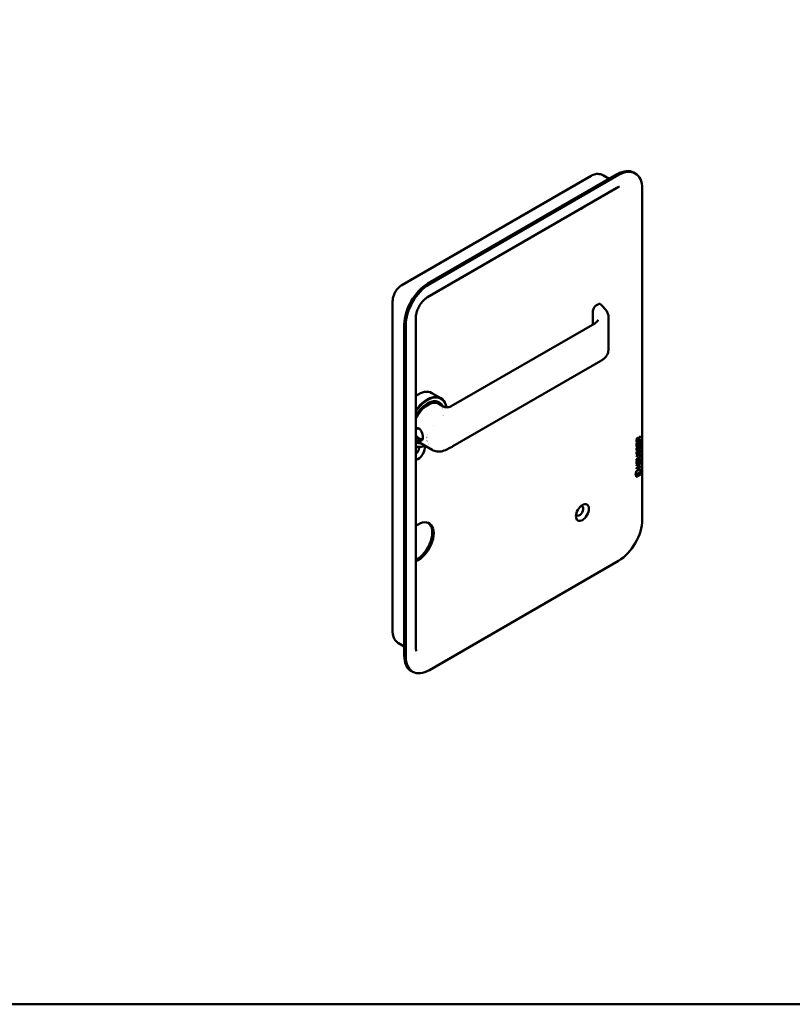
# Model space of a CAD drawing. Header units: millimetres. Extents: x 20 to 833, y 20 to 574.
# Tile 2 of 4: x 280 to 437, y 20 to 220. Entities that reach past the tile are written whole.
import ezdxf

# ---------------------------------------------------------------- set-up
doc = ezdxf.new("R2010")
doc.units = ezdxf.units.MM
doc.header["$LTSCALE"] = 2
doc.layers.add('Sichtbare Kanten(DIN)', color=7, linetype='Continuous', lineweight=50)
doc.layers.add('Skizziergeometrie(DIN)', color=7, linetype='Continuous', lineweight=50)

# ---------------------------------------------------------------- blocks, each defined once
blk = doc.blocks.new('Ränder Standardrahmen')
at = {"layer": 'Skizziergeometrie(DIN)', "flags": 128}
blk.add_lwpolyline([(10, 10), (10, 287), (410, 287), (410, 10), (10, 10)], dxfattribs=at)

msp = doc.modelspace()

# ---------------------------------------------------------------- linework, layer by layer
at = {"layer": 'Sichtbare Kanten(DIN)'}
for p, q in [((357.6592, 166.1447), (396.1258, 188.3534)), ((401.4099, 188.6725), (362.9433, 166.4638)), ((401.6927, 188.5092), (363.2261, 166.3005)), ((398.6258, 188.4228), (399.8016, 187.744)), ((405.0927, 188.846), (404.8099, 189.0093)), ((362.8533, 163.6802), (401.3199, 185.889)), ((406.5011, 118.4538), (406.5011, 185.7332)), ((355.7693, 95.5919), (355.7693, 162.8713)), ((397.6028, 162.2782), (397.2354, 162.0661)), ((396.4542, 160.7291), (396.4542, 158.1297)), ((358.135, 158.1356), (358.135, 90.8563)), ((360.5006, 92.3259), (360.5006, 159.6053)), ((367.671, 141.5117), (396.8501, 158.3583)), ((399.6198, 159.6926), (399.6198, 152.9061)), ((358.4178, 157.9723), (358.4178, 90.693)), ((367.993, 133.3858), (398.1158, 150.7772)), ((363.7634, 144.2059), (365.5736, 143.1608)), ((365.017, 142.3274), (365.1867, 142.2294)), ((365.1433, 142.0236), (366.051, 141.4995)), ((363.9899, 137.6088), (363.99, 137.6088)), ((360.5006, 134.3117), (360.5867, 134.262)), ((360.7433, 134.4025), (363.7682, 132.6561)), ((406.1256, 134.674), (405.3171, 134.208)), ((405.3171, 134.208), (405.3177, 134.6373)), ((406.0832, 134.6985), (405.3172, 134.2569)), ((405.3738, 134.7043), (405.3736, 134.4141)), ((405.4161, 134.3896), (405.3736, 134.4141)), ((405.4163, 134.6798), (405.4161, 134.3896)), ((405.4161, 134.3896), (405.7039, 134.5555)), ((405.6611, 134.9753), (405.6186, 134.9998)), ((405.6681, 133.6417), (405.6685, 134.1145)), ((405.6685, 134.1145), (405.767, 134.1713)), ((405.7039, 134.5555), (405.7041, 134.8457)), ((405.7245, 134.1468), (405.7243, 133.723)), ((405.788, 135.012), (405.7456, 135.0365)), ((405.7605, 134.9149), (405.7604, 134.637)), ((405.8028, 134.6125), (405.7604, 134.637)), ((406.0836, 135.348), (405.7605, 134.9149)), ((405.803, 134.8904), (405.7605, 134.9149)), ((405.767, 134.1713), (405.7667, 133.6986)), ((405.788, 135.012), (406.1261, 135.4653)), ((405.803, 134.8904), (405.8028, 134.6125)), ((405.8028, 134.6125), (406.1257, 134.7986)), ((406.126, 135.3235), (405.803, 134.8904)), ((406.0265, 133.8483), (406.0269, 134.3865)), ((406.0269, 134.3865), (406.1254, 134.4433)), ((406.083, 134.4188), (406.0826, 133.8064)), ((406.0832, 134.7742), (406.0832, 134.6985)), ((406.1256, 134.674), (406.0832, 134.6985)), ((406.0836, 135.4083), (406.0836, 135.348)), ((406.126, 135.3235), (406.0836, 135.348)), ((406.1254, 134.4433), (406.125, 133.7819)), ((406.1257, 134.7986), (406.1256, 134.674)), ((406.1261, 135.4653), (406.126, 135.3235)), ((405.3165, 133.3159), (405.3169, 133.9707)), ((406.0826, 133.8064), (405.3165, 133.3649)), ((406.125, 133.7819), (405.3165, 133.3159)), ((405.3169, 133.9707), (405.4155, 134.0275)), ((405.3645, 132.2592), (405.4603, 132.2817)), ((405.365, 133.0912), (405.4608, 133.1137)), ((405.373, 134.0031), (405.3727, 133.5204)), ((405.4151, 133.4959), (405.3727, 133.5204)), ((405.3782, 132.7129), (405.3802, 132.7084)), ((405.4481, 132.6541), (405.4057, 132.6786)), ((405.4155, 134.0275), (405.4151, 133.4959)), ((405.4151, 133.4959), (405.6681, 133.6417)), ((405.4206, 132.6884), (405.4226, 132.6839)), ((405.614, 132.7681), (405.6171, 132.7754)), ((405.7636, 132.1484), (405.7211, 132.1729)), ((405.7641, 132.9804), (405.7217, 133.0049)), ((405.7667, 133.6986), (405.7243, 133.723)), ((405.7773, 132.2213), (405.7349, 132.2458)), ((405.7779, 133.0533), (405.7355, 133.0778)), ((405.7667, 133.6986), (406.0265, 133.8483)), ((405.8299, 132.3904), (405.7875, 132.4149)), ((405.8305, 133.2225), (405.7881, 133.2469)), ((405.8675, 132.4996), (405.8642, 132.4977)), ((405.8681, 133.3317), (405.8648, 133.3297)), ((405.9099, 132.4751), (405.8675, 132.4996)), ((405.9105, 133.3072), (405.8681, 133.3317)), ((405.9099, 132.4751), (405.9066, 132.4732)), ((405.9105, 133.3072), (405.9072, 133.3052)), ((405.9895, 132.4822), (405.9471, 132.5067)), ((405.9901, 133.3143), (405.9477, 133.3388)), ((406.0685, 132.0214), (406.0261, 132.0459)), ((406.0691, 132.8535), (406.0267, 132.878)), ((406.125, 133.7819), (406.0826, 133.8064)), ((405.314, 129.8076), (405.3145, 130.4624)), ((406.1226, 130.2736), (405.314, 129.8076)), ((406.0801, 130.2981), (405.3141, 129.8565)), ((405.3145, 130.4624), (405.413, 130.5192)), ((405.7377, 130.9418), (405.3146, 130.698)), ((405.7801, 130.9173), (405.3146, 130.649)), ((405.3146, 130.649), (405.3147, 130.7722)), ((405.3147, 130.7722), (405.787, 131.0444)), ((405.7873, 131.5534), (405.315, 131.2812)), ((405.315, 131.2812), (405.3151, 131.4043)), ((405.3151, 131.4043), (405.7806, 131.6727)), ((405.7449, 131.5779), (405.3151, 131.3301)), ((405.3706, 130.4947), (405.3703, 130.0121)), ((405.3776, 131.8808), (405.3796, 131.8764)), ((405.4475, 131.8221), (405.4051, 131.8466)), ((405.413, 130.5192), (405.4127, 129.9876)), ((405.4127, 129.9876), (405.6657, 130.1335)), ((405.42, 131.8564), (405.4221, 131.8519)), ((405.6134, 131.9361), (405.6165, 131.9434)), ((405.6657, 130.1335), (405.666, 130.6062)), ((405.666, 130.6062), (405.7646, 130.663)), ((405.7221, 130.6385), (405.7218, 130.2148)), ((405.7643, 130.1903), (405.7218, 130.2148)), ((405.7646, 130.663), (405.7643, 130.1903)), ((405.7643, 130.1903), (406.0241, 130.34)), ((405.9815, 131.5935), (405.9391, 131.618)), ((406.0241, 130.34), (406.0245, 130.8782)), ((406.0245, 130.8782), (406.123, 130.935)), ((406.0362, 131.4407), (406.0362, 131.4438)), ((406.0805, 130.9105), (406.0801, 130.2981)), ((406.1226, 130.2736), (406.0801, 130.2981)), ((406.123, 130.935), (406.1226, 130.2736)), ((405.1628, 127.5378), (405.2926, 128.3093)), ((406.2701, 128.1761), (405.1628, 127.5378)), ((406.2277, 128.2006), (405.1719, 127.592)), ((405.2926, 128.3093), (406.1429, 128.7995)), ((406.0791, 129.2834), (405.313, 128.8418)), ((406.1215, 129.2589), (405.313, 128.7928)), ((405.313, 128.7928), (405.3131, 128.916)), ((405.3131, 128.916), (405.6646, 129.1187)), ((405.6226, 129.6521), (405.3134, 129.4739)), ((405.665, 129.6276), (405.3134, 129.4249)), ((405.3134, 129.4249), (405.3135, 129.5481)), ((405.3135, 129.5481), (406.122, 130.0142)), ((405.4127, 129.9876), (405.3703, 130.0121)), ((405.665, 129.6276), (405.6226, 129.6521)), ((405.6646, 129.1187), (405.665, 129.6276)), ((405.7234, 129.7102), (405.723, 129.2013)), ((405.7654, 129.1768), (405.723, 129.2013)), ((406.0795, 129.9155), (405.7234, 129.7102)), ((405.7658, 129.6857), (405.7234, 129.7102)), ((405.7658, 129.6857), (405.7654, 129.1768)), ((405.7654, 129.1768), (406.1216, 129.3821)), ((406.1219, 129.891), (405.7658, 129.6857)), ((406.0791, 129.3576), (406.0791, 129.2834)), ((406.1215, 129.2589), (406.0791, 129.2834)), ((406.0796, 129.9897), (406.0795, 129.9155)), ((406.1219, 129.891), (406.0795, 129.9155)), ((406.1094, 128.7802), (406.2277, 128.2006)), ((406.1216, 129.3821), (406.1215, 129.2589)), ((406.122, 130.0142), (406.1219, 129.891)), ((406.1429, 128.7995), (406.2701, 128.1761)), ((406.2701, 128.1761), (406.2277, 128.2006)), ((406.1401, 127.635), (405.2924, 127.1464)), ((405.2924, 127.1464), (405.2927, 127.5195)), ((406.0977, 127.6595), (405.2925, 127.1953)), ((405.2927, 127.5195), (406.1404, 128.0081)), ((406.0979, 127.9836), (406.0977, 127.6595)), ((406.1401, 127.635), (406.0977, 127.6595)), ((406.1404, 128.0081), (406.1401, 127.635)), ((363.2261, 87.9169), (401.6927, 110.1256)), ((356.9592, 93.3922), (358.135, 92.7134)), ((359.8261, 87.5801), (359.5433, 87.7434))]:
    msp.add_line(p, q, dxfattribs=at)
for centre, major_axis, ratio, start_param, end_param in [((401.4099, 183.1204), (3.4, 5.889), 0.57735027, 0, 0.78539816), ((401.6927, 182.9571), (3.4, 5.889), 0.57735027, 5.49778714, 7.06858347), ((394.3388, 183.2837), (0.93, 1.6108), 0.57735027, 3.57441467, 4.27956696), ((362.9433, 160.9117), (-3.4, -5.889), 0.57735027, 3.92699082, 5.49778714), ((363.2261, 160.7484), (-3.4, -5.889), 0.57735027, 3.92699082, 5.49778714), ((397.7028, 161.8741), (0.0534, 0.4381), 0.71153116, 0.49026243, 0.49139968), ((398.0158, 150.9504), (0.1, -0.1732), 0.57735027, 0, 0.00002735), ((360.9634, 139.3562), (2.8, 4.8497), 0.57735027, 0, 0.90252572), ((362.7736, 138.311), (2.8, 4.8497), 0.57735027, 5.65896345, 7.67996928), ((362.8301, 138.2784), (2.76, 4.7805), 0.57735027, 5.67783472, 7.70810852), ((362.8301, 138.2784), (2.34, 4.053), 0.57735027, 5.93552067, 7.84950599), ((362.8867, 138.2457), (2.3, 3.9837), 0.57735027, 5.98722239, 7.89214157), ((362.9433, 138.2131), (2.26, 3.9144), 0.57735027, 6.05224383, 7.93846298), ((362.9433, 138.2131), (2.2, 3.8105), 0.57735027, 0, 1.68824677), ((362.8019, 138.2947), (2.32, 4.0184), 0.57735027, 6.02743276, 7.06428236), ((362.717, 138.3437), (2.3, 3.9837), 0.57735027, 0, 0.22005243), ((362.6604, 138.3764), (2.32, 4.0184), 0.57735027, 6.14598189, 6.25270185), ((362.6604, 138.3764), (-2.32, -4.0184), 0.57735027, 2.51998394, 2.52002779), ((362.9397, 138.2096), (-2.2027, -3.8151), 0.57735027, 2.67443296, 2.67443459), ((362.9433, 138.2131), (-2.26, -3.9144), 0.57735027, 2.73624528, 2.73629453), ((362.8867, 138.2457), (2.3, 3.9837), 0.57735027, 5.86791658, 5.86793866), ((362.8284, 138.2773), (-2.7612, -4.7825), 0.57735027, 2.42464333, 2.42464613), ((362.7741, 138.3114), (2.7996, 4.849), 0.57735027, 5.55114172, 5.55114457), ((362.6604, 138.3764), (-2.32, -4.0184), 0.57735027, 2.17181519, 2.17191119), ((362.9433, 138.2131), (-2.2, -3.8105), 0.57735027, 2.25299989, 2.25306142), ((362.9433, 138.2131), (-2.26, -3.9144), 0.57735027, 2.2548076, 2.25484673), ((362.9433, 138.2131), (-2.2, -3.8105), 0.57735027, 6.16573486, 6.28318531), ((362.9433, 138.2131), (-2.26, -3.9144), 0.57735027, 6.19870396, 6.51412679), ((362.8867, 138.2457), (-2.3, -3.9837), 0.57735027, 6.24502537, 6.57914823), ((362.6604, 138.3764), (-2.32, -4.0184), 0.57735027, 0.06686761, 0.13720341), ((362.8019, 138.2947), (-2.32, -4.0184), 0.57735027, 0.0080627, 0.25575254), ((362.8301, 138.2784), (-2.34, -4.053), 0.57735027, 0.00447564, 0.34766464), ((362.6604, 138.3764), (1.95, 3.3775), 0.57735027, 3.63811609, 3.63812999), ((362.6604, 138.3764), (-2.26, -3.9144), 0.57735027, 0.75728155, 0.75739523), ((362.6604, 138.3764), (-2.32, -4.0184), 0.57735027, 0.76042909, 0.76048892), ((362.6604, 138.3764), (1.95, 3.3775), 0.57735027, 3.89737199, 3.8975282), ((362.6039, 138.409), (-1.91, -3.3082), 0.57735027, 0.78213005, 0.7822266), ((362.9433, 138.2131), (-2.2, -3.8105), 0.57735027, 0.73958133, 0.73958912), ((362.9433, 138.2131), (-2.26, -3.9144), 0.57735027, 0.74413823, 0.74416779), ((362.8867, 138.2457), (2.3, 3.9837), 0.57735027, 3.90393093, 3.90396033), ((362.8301, 138.2784), (2.34, 4.053), 0.57735027, 3.9214565, 3.92148551), ((362.6604, 138.3764), (1.95, 3.3775), 0.57735027, 3.98697838, 3.98702726), ((362.8019, 136.825), (0.6, -1.0392), 0.57735027, 5.65985993, 5.6599947), ((405.7072, 134.6444), (0.1752, -0.3461), 0.81944432, 3.18575785, 4.1585023), ((405.7496, 134.6199), (0.1752, -0.3461), 0.81944432, 3.18575785, 4.1585023), ((405.3556, 134.3661), (0.3679, 0.7317), 0.34928993, 5.94054402, 6.77135156), ((405.3132, 134.3905), (0.3679, 0.7317), 0.34928993, 5.94054402, 6.17740255), ((362.8301, 138.2784), (-2.76, -4.7805), 0.57735027, 0.14587311, 0.64831659), ((362.7736, 138.311), (-2.8, -4.8497), 0.57735027, 0.17401236, 0.66694634), ((360.9634, 132.3343), (0.93, 1.6108), 0.57735027, 3.56745866, 5.7658781), ((360.3977, 132.6609), (0.53, 0.918), 0.57735027, 4.0647701, 5.62854311), ((362.8301, 138.2784), (-2.76, -4.7805), 0.57735027, 0.82087799, 0.82089331), ((405.7362, 133.9355), (-0.3269, -1.2563), 0.15317056, 6.02661522, 6.0875746), ((405.589, 133.0939), (-0.178, -0.4179), 0.32575753, 6.00257124, 6.24364378), ((405.7787, 133.911), (-0.3269, -1.2563), 0.15317056, 6.02661522, 6.0875746), ((405.6314, 133.0694), (-0.178, -0.4179), 0.32575753, 6.00257124, 6.46286495), ((405.5975, 132.7666), (-0.0284, -0.0613), 0.21404106, 1.3865777, 1.69465584), ((405.6813, 131.8419), (-0.2578, -0.6687), 0.28037363, 3.09764348, 3.45980228), ((405.6815, 132.673), (-0.2582, -0.6696), 0.28015914, 3.09767176, 3.45956302), ((405.7237, 131.8174), (-0.2578, -0.6687), 0.28037363, 2.93810949, 3.45980228), ((405.7239, 132.6485), (-0.2582, -0.6696), 0.28015914, 2.93817523, 3.45956302), ((405.7599, 133.1981), (-0.3517, -1.3504), 0.14660403, 6.03699923, 6.0961402), ((405.5906, 132.266), (-0.1803, -0.422), 0.324198, 6.0043675, 6.24415413), ((405.8024, 133.1736), (-0.3517, -1.3504), 0.14660403, 6.03699923, 6.0961402), ((405.633, 132.2415), (-0.1803, -0.422), 0.324198, 6.0043675, 6.46219881), ((405.5969, 131.9345), (-0.0284, -0.0613), 0.21404106, 1.3865777, 1.69465584), ((404.6585, 131.8479), (1.3877, -0.5679), 0.64278833, 5.82081713, 6.53915648), ((404.7009, 131.8235), (1.3877, -0.5679), 0.64278833, 5.82081713, 6.53915648), ((404.6998, 129.5222), (1.3548, 2.199), 0.21647377, 5.94557321, 6.66403713), ((399.4083, 134.0928), (6.5946, -2.8214), 0.23536308, 6.10842287, 6.38335587), ((404.6574, 129.5467), (1.3548, 2.199), 0.21647377, 5.94557321, 6.24556595), ((393.7731, 120.2501), (-0.53, -0.918), 0.57735027, 5.82728145, 9.88068182), ((360.9634, 113.8815), (2.23, 3.8625), 0.57735027, 3.77972919, 7.2158451), ((401.6927, 115.6778), (3.4, 5.889), 0.57735027, 3.92699082, 5.49778714), ((360.6805, 114.0448), (2.23, 3.8625), 0.57735027, 3.86991598, 6.21972507), ((362.9433, 93.6323), (-3.4, -5.889), 0.57735027, 5.49778714, 6.28318531), ((363.2261, 93.469), (-3.4, -5.889), 0.57735027, 5.49778714, 7.06858347)]:
    msp.add_ellipse(centre, major_axis=major_axis, ratio=ratio, start_param=start_param, end_param=end_param, dxfattribs=at)
msp.add_ellipse((394.3388, 119.9235), major_axis=(0.93, 1.6108), ratio=0.57735027, dxfattribs=at)
for points, knots in [([(396.1258, 188.3534), (396.2483, 188.4242), (396.3792, 188.4888), (396.6612, 188.6), (396.8125, 188.6467), (397.1377, 188.7125), (397.3118, 188.7314), (397.6783, 188.7274), (397.8707, 188.704), (398.2557, 188.6033), (398.4478, 188.5256), (398.6258, 188.4228)], [4.71238898, 4.71238898, 4.71238898, 4.71238898, 4.869468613, 4.869468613, 5.026548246, 5.026548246, 5.183627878, 5.183627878, 5.340707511, 5.340707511, 5.497787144, 5.497787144, 5.497787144, 5.497787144]), ([(401.3199, 185.889), (401.4196, 185.9465), (401.5109, 185.99), (401.6677, 186.0518), (401.7331, 186.0701), (401.8304, 186.0898), (401.8621, 186.0913), (401.8838, 186.091), (401.887, 186.0906), (401.887, 186.0906)], [4.71238898, 4.71238898, 4.71238898, 4.71238898, 4.869468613, 4.869468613, 5.026548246, 5.026548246, 5.183627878, 5.183627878, 5.257990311, 5.257990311, 5.257990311, 5.257990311]), ([(355.7693, 162.8713), (355.7693, 163.1542), (355.8065, 163.421), (355.93, 163.9309), (356.0167, 164.1741), (356.2313, 164.6391), (356.3592, 164.8607), (356.6546, 165.279), (356.8219, 165.4757), (357.2018, 165.8376), (357.4142, 166.0033), (357.6592, 166.1447)], [3.14159265, 3.14159265, 3.14159265, 3.14159265, 3.45575192, 3.45575192, 3.76991118, 3.76991118, 4.08407045, 4.08407045, 4.39822972, 4.39822972, 4.71238898, 4.71238898, 4.71238898, 4.71238898]), ([(360.5006, 159.6053), (360.5006, 159.7757), (360.5184, 159.9772), (360.6018, 160.4316), (360.6703, 160.6867), (360.862, 161.222), (360.9877, 161.5026), (361.2859, 162.0509), (361.4593, 162.3181), (361.8292, 162.8016), (362.0254, 163.0183), (362.4065, 163.3746), (362.5915, 163.517), (362.7911, 163.6434), (362.8226, 163.6625), (362.8533, 163.6802)], [3.14159265, 3.14159265, 3.14159265, 3.14159265, 3.3743042, 3.3743042, 3.62228501, 3.62228501, 3.88278023, 3.88278023, 4.14878128, 4.14878128, 4.41191837, 4.41191837, 4.66393767, 4.66393767, 4.71238898, 4.71238898, 4.71238898, 4.71238898]), ([(396.4542, 160.7307), (396.4542, 160.8497), (396.4741, 160.9735), (396.5442, 161.2177), (396.5956, 161.3411), (396.7234, 161.5728), (396.802, 161.6834), (396.9717, 161.8716), (397.0636, 161.953), (397.1853, 162.0356), (397.2109, 162.0517), (397.2368, 162.0667)], [0, 0, 0, 0, 0.097862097, 0.097862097, 0.196760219, 0.196760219, 0.296323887, 0.296323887, 0.391467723, 0.391467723, 0.416283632, 0.416283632, 0.416283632, 0.416283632]), ([(397.6162, 162.2855), (397.6565, 162.3067), (397.7005, 162.3224), (397.7891, 162.3338), (397.8343, 162.3303), (397.8923, 162.3133), (397.9079, 162.3074), (397.923, 162.3001)], [0.0038017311, 0.0038017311, 0.0038017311, 0.0038017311, 0.0388814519, 0.0388814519, 0.0725192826, 0.0725192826, 0.0851722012, 0.0851722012, 0.0851722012, 0.0851722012]), ([(397.9443, 162.2922), (397.9497, 162.2891), (397.9551, 162.2858), (397.9658, 162.2789), (397.9711, 162.2753), (397.9816, 162.2677), (397.9868, 162.2637), (397.9971, 162.2553), (398.0022, 162.2509), (398.0122, 162.2417), (398.0172, 162.2369), (398.022, 162.2319)], [0, 0, 0, 0, 0.055850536, 0.055850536, 0.111701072, 0.111701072, 0.167551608, 0.167551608, 0.223402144, 0.223402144, 0.27925268, 0.27925268, 0.27925268, 0.27925268]), ([(398.0215, 162.2322), (398.3742, 161.8649), (398.7439, 161.5161), (399.2488, 160.9254), (399.382, 160.7121), (399.571, 160.2581), (399.6216, 160.0126), (399.6216, 159.7703)], [0, 0, 0, 0, 0.54558415, 0.54558415, 0.82229289, 0.82229289, 1.11537326, 1.11537326, 1.11537326, 1.11537326]), ([(396.8674, 158.3678), (397.0418, 158.4706), (397.182, 158.582), (397.3892, 158.7923), (397.4511, 158.8903), (397.5092, 159.0193), (397.5154, 159.0577), (397.5154, 159.1039)], [0.008622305, 0.008622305, 0.008622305, 0.008622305, 0.228273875, 0.228273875, 0.463292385, 0.463292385, 0.693421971, 0.693421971, 0.693421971, 0.693421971]), ([(399.6218, 152.909), (399.6218, 152.6015), (399.5393, 152.2898), (399.2265, 151.7026), (398.988, 151.4209), (398.5178, 151.0312), (398.3255, 150.8983), (398.1158, 150.7772)], [0, 0, 0, 0, 0.371414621, 0.371414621, 0.754301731, 0.754301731, 0.973712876, 0.973712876, 0.973712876, 0.973712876]), ([(366.0536, 141.498), (366.1444, 141.4457), (366.2625, 141.3932), (366.545, 141.3128), (366.7159, 141.2895), (367.1022, 141.2986), (367.326, 141.3504), (367.5692, 141.4566), (367.6227, 141.4839), (367.6717, 141.5121)], [0, 0, 0, 0, 0.140998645, 0.140998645, 0.305822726, 0.305822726, 0.51807667, 0.51807667, 0.582454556, 0.582454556, 0.582454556, 0.582454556]), ([(361.1232, 134.7197), (361.2661, 134.6372), (361.5283, 134.5373), (361.7889, 134.6214), (361.9192, 134.9449), (361.9192, 135.6502), (361.6586, 136.523), (361.1355, 137.0378), (360.7589, 137.1266), (360.5571, 137.0827), (360.5006, 137.0624)], [-2.11504792, -2.11504792, -2.11504792, -2.11504792, -1.96399314, -1.81291674, -1.66184035, -1.51076395, -1.20861116, -1.05753477, -0.90645837, -0.84368636, -0.84368636, -0.84368636, -0.84368636]), ([(360.5015, 136.8782), (360.5953, 136.9436), (360.706, 136.9838), (360.8228, 136.9912), (360.9549, 136.9996), (361.0948, 136.9671), (361.2228, 136.8934), (361.2859, 136.857), (361.3461, 136.8106), (361.4023, 136.7561)], [2.887944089, 2.887944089, 2.887944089, 2.887944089, 3.021527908, 3.021527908, 3.021527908, 3.172604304, 3.172604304, 3.172604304, 3.247147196, 3.247147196, 3.247147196, 3.247147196]), ([(360.5006, 135.2355), (360.6944, 135.0187), (360.9207, 134.8366), (361.1232, 134.7197), (361.1232, 134.7197), (361.1232, 134.7197), (361.1232, 134.7197)], [-0.214056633, -0.214056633, -0.214056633, -0.214056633, 0, 0, 0, 0.000021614, 0.000021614, 0.000021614, 0.000021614]), ([(361.223, 134.9337), (361.223, 134.9337), (361.223, 134.9337), (361.223, 134.9337), (360.9825, 135.0721), (360.7013, 135.3081), (360.5007, 135.5798)], [2.115047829, 2.115047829, 2.115047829, 2.115047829, 2.115069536, 2.115069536, 2.115069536, 2.399857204, 2.399857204, 2.399857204, 2.399857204]), ([(361.9138, 135.2337), (361.9115, 135.1979), (361.9079, 135.1639), (361.903, 135.132), (361.8844, 135.0106), (361.8472, 134.9198), (361.7906, 134.8642), (361.7341, 134.8086), (361.6584, 134.7879), (361.5626, 134.8005), (361.4668, 134.8132), (361.3506, 134.8603), (361.223, 134.9337)], [3.737217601, 3.737217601, 3.737217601, 3.737217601, 3.776909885, 3.776909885, 3.776909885, 3.927986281, 3.927986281, 3.927986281, 4.079062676, 4.079062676, 4.079062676, 4.230117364, 4.230117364, 4.230117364, 4.230117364]), ([(366.481, 132.6077), (366.1184, 132.4416), (365.738, 132.3418), (364.993, 132.2806), (364.619, 132.3222), (364.0996, 132.4882), (363.9282, 132.5638), (363.7682, 132.6561)], [0, 0, 0, 0, 0.342482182, 0.342482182, 0.69084504, 0.69084504, 0.873466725, 0.873466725, 0.873466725, 0.873466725]), ([(367.993, 133.3858), (367.8974, 133.3306), (367.8007, 133.276), (367.6051, 133.1682), (367.5063, 133.115), (367.3066, 133.0098), (367.2058, 132.9579), (367.002, 132.8554), (366.8991, 132.8049), (366.6915, 132.7052), (366.5866, 132.656), (366.4809, 132.6076)], [1.570796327, 1.570796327, 1.570796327, 1.570796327, 1.59374743, 1.59374743, 1.616698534, 1.616698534, 1.639649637, 1.639649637, 1.66260074, 1.66260074, 1.685551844, 1.685551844, 1.685551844, 1.685551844]), ([(405.9391, 131.618), (405.9366, 131.6194), (405.934, 131.6207), (405.9141, 131.6295), (405.894, 131.631), (405.8326, 131.6228), (405.7875, 131.6025), (405.7449, 131.5779)], [-0.0733812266, -0.0733812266, -0.0733812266, -0.0733812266, -0.0696466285, -0.0696466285, -0.0451961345, -0.0451961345, 0, 0, 0, 0]), ([(406.0362, 131.4438), (406.0362, 131.4591), (406.0355, 131.474), (406.0309, 131.5156), (406.0246, 131.5405), (406.0035, 131.5776), (405.9904, 131.5901), (405.9565, 131.605), (405.9365, 131.6065), (405.8751, 131.5983), (405.8299, 131.578), (405.7873, 131.5534)], [-0.133946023, -0.133946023, -0.133946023, -0.133946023, -0.119961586, -0.119961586, -0.09310912, -0.09310912, -0.069646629, -0.069646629, -0.045196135, -0.045196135, 0, 0, 0, 0]), ([(356.9592, 93.3922), (356.7812, 93.495), (356.6179, 93.6225), (356.3381, 93.9055), (356.2217, 94.0605), (356.0349, 94.3759), (355.9643, 94.5362), (355.8586, 94.8507), (355.8234, 95.005), (355.7788, 95.3049), (355.7693, 95.4505), (355.7693, 95.5919)], [2.35619449, 2.35619449, 2.35619449, 2.35619449, 2.513274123, 2.513274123, 2.670353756, 2.670353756, 2.827433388, 2.827433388, 2.984513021, 2.984513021, 3.141592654, 3.141592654, 3.141592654, 3.141592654]), ([(360.6095, 91.734), (360.6095, 91.734), (360.6076, 91.7366), (360.5965, 91.7552), (360.5819, 91.7834), (360.5503, 91.8776), (360.5335, 91.9434), (360.5086, 92.1101), (360.5006, 92.2109), (360.5006, 92.3259)], [2.595991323, 2.595991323, 2.595991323, 2.595991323, 2.670353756, 2.670353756, 2.827433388, 2.827433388, 2.984513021, 2.984513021, 3.141592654, 3.141592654, 3.141592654, 3.141592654])]:
    msp.add_open_spline(points, degree=3, knots=knots, dxfattribs=at)
for points in [[(397.5151, 159.1054), (397.5151, 159.1049), (397.5151, 159.1044), (397.5151, 159.1039)], [(399.6198, 159.7647), (399.6198, 159.7665), (399.6198, 159.7684), (399.6198, 159.7703)], [(405.3177, 134.6373), (405.3217, 134.7838), (405.3873, 134.9726), (405.5607, 135.0726)], [(405.6186, 134.9998), (405.597, 135.0123), (405.5654, 135.0102), (405.5196, 134.9838)], [(405.7041, 134.8457), (405.7041, 134.9349), (405.6795, 135.027), (405.562, 134.9593)], [(405.3301, 132.5882), (405.3045, 132.652), (405.2963, 132.7235), (405.3082, 132.8375)], [(405.3076, 132.0055), (405.3126, 132.0538), (405.3243, 132.1282), (405.3444, 132.1963)], [(405.3082, 132.8375), (405.3132, 132.8859), (405.3249, 132.9602), (405.345, 133.0284)], [(405.4883, 132.5291), (405.4251, 132.5033), (405.3601, 132.5133), (405.3301, 132.5882)], [(405.3444, 132.1963), (405.3499, 132.2157), (405.3645, 132.2592), (405.3645, 132.2592)], [(405.345, 133.0284), (405.3505, 133.0477), (405.365, 133.0912), (405.365, 133.0912)], [(405.374, 132.1292), (405.3577, 132.0456), (405.3533, 131.9651), (405.3706, 131.901)], [(405.3746, 132.9612), (405.3565, 132.8683), (405.3547, 132.794), (405.3712, 132.733)], [(405.4459, 132.5535), (405.4156, 132.5412), (405.385, 132.5371), (405.358, 132.5443)], [(405.4081, 132.2694), (405.3973, 132.2281), (405.3805, 132.1624), (405.374, 132.1292)], [(405.4087, 133.1015), (405.3979, 133.0601), (405.3811, 132.9945), (405.3746, 132.9612)], [(405.4164, 132.1047), (405.3983, 132.0118), (405.3966, 131.9375), (405.4131, 131.8765)], [(405.417, 132.9367), (405.3989, 132.8438), (405.3971, 132.7695), (405.4136, 132.7085)], [(405.4603, 132.2817), (405.4603, 132.2817), (405.4263, 132.1554), (405.4164, 132.1047)], [(405.4608, 133.1137), (405.4608, 133.1137), (405.4269, 132.9875), (405.417, 132.9367)], [(405.4896, 132.5746), (405.4611, 132.5586), (405.4552, 132.5574), (405.4459, 132.5535)], [(405.4806, 132.6479), (405.5221, 132.6523), (405.5754, 132.6947), (405.6052, 132.7494)], [(405.532, 132.5501), (405.5036, 132.5341), (405.4976, 132.5329), (405.4883, 132.5291)], [(405.6672, 132.7962), (405.6346, 132.7089), (405.5794, 132.6252), (405.4896, 132.5746)], [(405.7096, 132.7717), (405.677, 132.6844), (405.6218, 132.6007), (405.532, 132.5501)], [(405.6165, 131.9434), (405.6359, 131.9904), (405.652, 132.0531), (405.6676, 132.1421)], [(405.6171, 132.7754), (405.6365, 132.8224), (405.6526, 132.8851), (405.6682, 132.9742)], [(405.7211, 132.1729), (405.7057, 132.0857), (405.6881, 132.0216), (405.6666, 131.9642)], [(405.7217, 133.0049), (405.7063, 132.9177), (405.6887, 132.8536), (405.6672, 132.7962)], [(405.6676, 132.1421), (405.6914, 132.276), (405.7203, 132.3617), (405.7602, 132.4394)], [(405.6682, 132.9742), (405.6919, 133.108), (405.7209, 133.1937), (405.7608, 133.2715)], [(405.7636, 132.1484), (405.7482, 132.0612), (405.7305, 131.9971), (405.7091, 131.9397)], [(405.7641, 132.9804), (405.7487, 132.8932), (405.7311, 132.8291), (405.7096, 132.7717)], [(405.7349, 132.2458), (405.7327, 132.2347), (405.7214, 132.1738), (405.7211, 132.1729)], [(405.7355, 133.0778), (405.7333, 133.0667), (405.7219, 133.0059), (405.7217, 133.0049)], [(405.7875, 132.4149), (405.7675, 132.3744), (405.7504, 132.3194), (405.7349, 132.2458)], [(405.7881, 133.2469), (405.7681, 133.2065), (405.751, 133.1514), (405.7355, 133.0778)], [(405.7602, 132.4394), (405.7865, 132.4906), (405.8233, 132.5355), (405.8741, 132.5727)], [(405.7608, 133.2715), (405.787, 133.3227), (405.8239, 133.3676), (405.8747, 133.4047)], [(405.7773, 132.2213), (405.7752, 132.2102), (405.7638, 132.1493), (405.7636, 132.1484)], [(405.7779, 133.0533), (405.7757, 133.0422), (405.7644, 132.9814), (405.7641, 132.9804)], [(405.8299, 132.3904), (405.8099, 132.3499), (405.7928, 132.2949), (405.7773, 132.2213)], [(405.8305, 133.2225), (405.8105, 133.182), (405.7934, 133.1269), (405.7779, 133.0533)], [(405.8642, 132.4977), (405.8298, 132.4779), (405.8085, 132.4549), (405.7875, 132.4149)], [(405.8648, 133.3297), (405.8304, 133.3099), (405.8091, 133.2869), (405.7881, 133.2469)], [(405.9066, 132.4732), (405.8722, 132.4534), (405.8509, 132.4304), (405.8299, 132.3904)], [(405.9072, 133.3052), (405.8728, 133.2854), (405.8515, 133.2624), (405.8305, 133.2225)], [(405.8741, 132.5727), (405.9554, 132.6322), (406.0354, 132.6456), (406.0902, 132.5739)], [(405.8747, 133.4047), (405.956, 133.4642), (406.036, 133.4776), (406.0907, 133.4059)], [(405.9643, 131.9896), (405.9643, 131.9896), (406.0081, 132.0978), (406.0247, 132.2004)], [(405.9648, 132.8216), (405.9649, 132.8216), (406.0086, 132.9299), (406.0253, 133.0324)], [(406.0691, 132.8535), (406.0634, 132.8517), (405.9649, 132.8216), (405.9648, 132.8216)], [(406.0261, 132.0459), (406.0235, 132.0451), (406.0025, 132.0387), (405.9799, 132.0318)], [(406.0267, 132.878), (406.0241, 132.8772), (406.003, 132.8707), (405.9805, 132.8638)], [(406.0247, 132.2004), (406.0442, 132.3205), (406.0441, 132.4106), (406.0141, 132.4577)], [(406.0253, 133.0324), (406.0448, 133.1525), (406.0447, 133.2426), (406.0147, 133.2897)], [(406.0897, 132.3173), (406.0812, 132.2042), (406.0365, 132.0708), (406.0261, 132.0459)], [(406.0903, 133.1493), (406.0818, 133.0363), (406.0371, 132.9028), (406.0267, 132.878)], [(406.0298, 132.6181), (406.036, 132.6124), (406.042, 132.6059), (406.0477, 132.5984)], [(406.0303, 133.4501), (406.0366, 133.4445), (406.0426, 133.4379), (406.0483, 133.4304)], [(406.0477, 132.5984), (406.0789, 132.5573), (406.0941, 132.4946), (406.094, 132.4065)], [(406.0483, 133.4304), (406.0794, 133.3894), (406.0947, 133.3266), (406.0946, 133.2385)], [(406.1321, 132.2928), (406.1237, 132.1797), (406.079, 132.0463), (406.0685, 132.0214)], [(406.1327, 133.1248), (406.1242, 133.0118), (406.0795, 132.8783), (406.0691, 132.8535)], [(406.094, 132.4065), (406.094, 132.3787), (406.0921, 132.3496), (406.0897, 132.3173)], [(406.0902, 132.5739), (406.1213, 132.5328), (406.1365, 132.4701), (406.1364, 132.382)], [(406.0946, 133.2385), (406.0946, 133.2108), (406.0927, 133.1817), (406.0903, 133.1493)], [(406.0907, 133.4059), (406.1219, 133.3649), (406.1371, 133.3021), (406.137, 133.214)], [(406.1364, 132.382), (406.1364, 132.3542), (406.1345, 132.3251), (406.1321, 132.2928)], [(406.137, 133.214), (406.137, 133.1863), (406.1351, 133.1572), (406.1327, 133.1248)], [(405.3295, 131.7561), (405.3039, 131.82), (405.2957, 131.8914), (405.3076, 132.0055)], [(405.4877, 131.697), (405.4245, 131.6713), (405.3596, 131.6813), (405.3295, 131.7561)], [(405.4453, 131.7215), (405.4151, 131.7092), (405.3844, 131.7051), (405.3574, 131.7123)], [(405.489, 131.7426), (405.4606, 131.7266), (405.4546, 131.7253), (405.4453, 131.7215)], [(405.48, 131.8158), (405.5215, 131.8203), (405.5748, 131.8627), (405.6046, 131.9173)], [(405.5315, 131.7181), (405.503, 131.7021), (405.4971, 131.7008), (405.4877, 131.697)], [(405.6666, 131.9642), (405.634, 131.8768), (405.5788, 131.7931), (405.489, 131.7426)], [(405.7091, 131.9397), (405.6764, 131.8523), (405.6213, 131.7686), (405.5315, 131.7181)], [(406.0685, 132.0214), (406.0628, 132.0196), (405.9643, 131.9896), (405.9643, 131.9896)]]:
    msp.add_open_spline(points, degree=3, dxfattribs=at)

# ---------------------------------------------------------------- block references
at = {"xscale": 2, "yscale": 2, "zscale": 2}
msp.add_blockref('Ränder Standardrahmen', (0, 0), dxfattribs=at)

doc.saveas('drawing.dxf')
